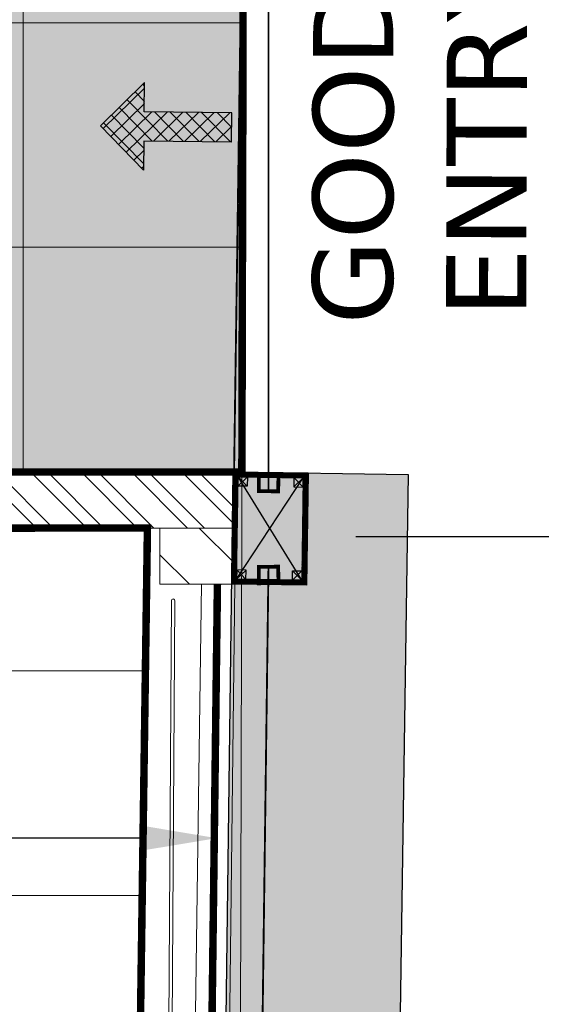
# Model space of a CAD drawing. Header units: millimetres. Extents: x 52937 to 262245, y 6619 to 63681.
# Tile 49 of 56: x 92913 to 94306, y 32012 to 34645. Entities that reach past the tile are written whole.
import ezdxf

# ---------------------------------------------------------------- set-up
doc = ezdxf.new("R2010")
doc.units = ezdxf.units.MM
doc.linetypes.add('CONTINU', pattern=[0])
for name, color, linetype in [('AREA', 8, 'Continuous'), ('ARROWS', 6, 'Continuous'), ('PORTAL', 8, 'Continuous')]:
    doc.layers.add(name, color=color, linetype=linetype)
for name, color, linetype, lineweight in [('COUNTERS', 8, 'Continuous', 18), ('FLOORING-WITH-HATCH', 8, 'Continuous', 20), ('GLAZING', 8, 'Continuous', 18), ('HATCH', 8, 'Continuous', 5), ('MIRROR', 8, 'Continuous', 30), ('TEXT', 8, 'Continuous', 5), ('WALL-HATCH', 8, 'Continuous', 5), ('WALLS', 8, 'Continuous', 5)]:
    doc.layers.add(name, color=color, linetype=linetype, lineweight=lineweight)
doc.styles.add('ARIAL', font='romans.shx', dxfattribs={"width": 0.8})
pattern_1 = [(134.18985573, (1515580.8901, 1839403.2023), (-1.0755510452, -1.0455572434), [])]
pattern_2 = [(270, (-10519421.813, -1781447.46), (62.5, -31.25), [0, -62.5])]

# ---------------------------------------------------------------- blocks, each defined once
blk = doc.blocks.new('STAFF')
at = {"layer": 'ARROWS'}
h = blk.add_hatch(dxfattribs=at)
h.set_pattern_fill('ANSI37', color=256, scale=50, style=0)
h.set_pattern_definition([(45, (853233.83, -315675.63), (-112.253, 112.253), []), (135, (853233.83, -315675.63), (-112.253, -112.253), [])])
h.paths.add_polyline_path([(849552, -319261), (849972, -319261), (849972, -320521), (850392, -320521), (850392, -319261), (850812, -319261), (850182, -318631)])
for p, q in [((849552, -319261), (850182, -318631)), ((850812, -319261), (850182, -318631)), ((849972, -319261), (849552, -319261)), ((849972, -320521), (849972, -319261)), ((850392, -320521), (850392, -319261)), ((850392, -319261), (850812, -319261)), ((849972, -320521), (850392, -320521))]:
    blk.add_line(p, q, dxfattribs=at)

msp = doc.modelspace()

# ---------------------------------------------------------------- hatches: boundary and pattern name
at = {"layer": 'FLOORING-WITH-HATCH', "linetype": 'CONTINU'}
h = msp.add_hatch(dxfattribs=at)
h.set_pattern_fill('_USER', color=8, scale=600, style=0, double=1, pattern_type=0)
h.set_pattern_definition([(0, (86921.8, 33436.43), (0, 600), []), (90, (86921.8, 33436.43), (-600, 4e-14), [])])
h.paths.add_polyline_path([(86998.7, 35465.4), (86998.7, 34665.4), (86998.9, 34665.4), (86998.5, 35465.4)], flags=16)
h.paths.add_polyline_path([(89903.6, 37014.8), (89903.6, 38764.8), (91653.6, 38764.8), (91653.6, 37014.8)], flags=16)
h.paths.add_polyline_path([(86921.8, 45848.2), (89373.5, 45915.9), (89373.6, 44984.6), (89223.6, 44984.6), (89223.6, 44484.6), (89358.7, 44484.6), (89358.7, 40264.8), (89273.6, 40264.8), (89273.6, 39964.8), (89903.6, 39964.8), (89904.5, 39985.6), (91654.5, 39985.6), (91653.6, 39985.4), (92161.1, 39985.4), (92161.1, 35235.4), (92161.1, 35235.4), (93511.1, 35235.4), (93506.4, 33435.6), (86921.8, 33436.4)])
h = msp.add_hatch(dxfattribs=at)
h.set_pattern_fill('AR-CONC', color=8, scale=75, style=0)
h.set_pattern_definition([(50, (86172.73, 33436.36), (537.945, -47.064), [56.25, -618.75]), (355, (86172.73, 33436.36), (-104.064, 564.144), [45, -495]), (100.4514, (86217.56, 33432.44), (433.882, 517.08), [47.805, -525.857]), (46.184, (86172.7, 33586.36), (800.43, -124.14), [84.375, -928.125]), (96.6356, (86239.4, 33576), (700.996, 730.59), [71.708, -788.785]), (351.184, (86172.7, 33586.4), (700.996, 730.59), [67.5, -742.5]), (21, (86247.73, 33548.86), (447.68, -301.964), [56.25, -618.75]), (326, (86247.73, 33548.86), (182.486, 543.863), [45, -495]), (71.4514, (86285.04, 33523.7), (630.167, 241.898), [47.805, -525.857]), (37.5, (86172.73, 33436.36), (9.12, 249.6704), [0, -489, 0, -502.5, 0, -496.875]), (7.5, (86172.73, 33436.36), (197.302, 295.809), [0, -286.5, 0, -477.75, 0, -189.375]), (327.5, (86005.48, 33436.36), (400.3668, -16.9162), [0, -187.5, 0, -585, 0, -776.25]), (317.5, (85930.48, 33436.36), (437.39, 75.079), [0, -243.75, 0, -388.5, 0, -551.25])])
h.paths.add_polyline_path([(86998.7, 35465.4), (86998.7, 34665.4), (86998.9, 34665.4), (86998.5, 35465.4)], flags=16)
h.paths.add_polyline_path([(89903.6, 37014.8), (89903.6, 38764.8), (91653.6, 38764.8), (91653.6, 37014.8)], flags=16)
h.paths.add_polyline_path([(86921.8, 45848.2), (89373.5, 45915.9), (89373.6, 44984.6), (89223.6, 44984.6), (89223.6, 44484.6), (89358.7, 44484.6), (89358.7, 40264.8), (89273.6, 40264.8), (89273.6, 39964.8), (89903.6, 39964.8), (89904.5, 39985.6), (91654.5, 39985.6), (91653.6, 39985.4), (92161.1, 39985.4), (92161.1, 35235.4), (92161.1, 35235.4), (93511.1, 35235.4), (93506.4, 33435.6), (86921.8, 33436.4)])
h = msp.add_hatch(dxfattribs=at)
h.set_pattern_fill('_USER', color=8, scale=600, style=0, double=1, pattern_type=0)
h.set_pattern_definition([(0, (69884.6, 45503.13), (0, 600), []), (90, (69884.6, 45503.13), (-600, 4e-14), [])])
h.paths.add_polyline_path([(87198.6, 29439.8), (86998.8, 29439.8), (86998.8, 17940.4), (82273.8, 17940.4), (82273.6, 29739.8), (82843.6, 29739.8), (82843.6, 31169.8), (85103.6, 31169.8), (85103.6, 29739.8), (87198.6, 29739.8)], flags=16)
h.paths.add_polyline_path([(71848.6, 44614.6), (72148.6, 44614.6), (72148.6, 43914.6), (71848.6, 43914.6)], flags=16)
h.paths.add_polyline_path([(77548.7, 44615.1), (77848.7, 44615.1), (77848.7, 43915.1), (77548.7, 43915.1)], flags=16)
h.paths.add_polyline_path([(83298.7, 44614.6), (83598.7, 44614.6), (83598.7, 43914.6), (83298.7, 43914.6)], flags=16)
h.paths.add_polyline_path([(83298.7, 40665.4), (83598.7, 40665.4), (83598.7, 39965.4), (83298.7, 39965.4)], flags=16)
h.paths.add_polyline_path([(77548.7, 40665.4), (77848.7, 40665.4), (77848.7, 39965.4), (77548.7, 39965.4)], flags=16)
h.paths.add_polyline_path([(71848.6, 40664.8), (72148.6, 40664.8), (72148.6, 39949.8), (71848.6, 39949.8)], flags=16)
h.paths.add_polyline_path([(77848.7, 35465.4), (77848.7, 34765.4), (77548.7, 34765.4), (77548.7, 35465.4)], flags=16)
h.paths.add_polyline_path([(83298.7, 35465.4), (83598.7, 35465.4), (83598.7, 34965.4), (83298.7, 34965.4)], flags=16)
h.paths.add_polyline_path([(77898.6, 29739.8), (77898.6, 29439.8), (77298.6, 29439.8), (77298.6, 29739.8)], flags=16)
h.paths.add_polyline_path([(72148.6, 29439.8), (71848.6, 29439.8), (71848.6, 30039.8), (72148.6, 30039.8)], flags=17)
h.paths.add_polyline_path([(68798.7, 30139.8), (69098.7, 30139.8), (69098.7, 29439.8), (68798.7, 29439.8)], flags=16)
h.paths.add_polyline_path([(86998.6, 12490.4), (86998.6, 12190.4), (86258.6, 12190.4), (86258.6, 12490.4)], flags=16)
h.paths.add_polyline_path([(71848.6, 37485.9), (71848.6, 38385.9), (73348.6, 38385.9), (73348.6, 37485.9)], flags=16)
h.paths.add_polyline_path([(70878.6, 40179.8), (71848.6, 40179.8), (71848.6, 40664.8), (72148.6, 40664.8), (72148.6, 39949.8), (70878.6, 39954.7), (68248.8, 39964.8), (68248.4, 35415.8), (71548.6, 35416), (72448.6, 35360.9), (72148.6, 35360.9), (72148.6, 34865.4), (71848.6, 34865.4), (71848.6, 35214.8), (65167.2, 35214.8), (67766.7, 29589.6), (74943.8, 29589.6), (74943.8, 26014.8), (76373.6, 26014.8), (76373.6, 26164.8), (76877.5, 26164.8), (76873.6, 23664.8), (76823.6, 23664.8), (76823.6, 20520.3), (76873.6, 20520.3), (76873.6, 19920.3), (76823.6, 19920.3), (76823.6, 16651.8), (78576, 15414), (78635.5, 15498), (79043.6, 15209.1), (78986.7, 15128.8), (82255.2, 12815.3), (82314.1, 12898.4), (82640.6, 12667.3), (82582, 12584.5), (86437.3, 9861.3), (86493.1, 9940.1), (86819.5, 9709), (86766.6, 9634.1), (90398.8, 7063.1), (90422.8, 7097.1), (90708.6, 6895.2), (90708.6, 12429.7), (92958.6, 12429.7), (93254.1, 33285.6), (86771.8, 33285.2), (86771.8, 45844.8), (69885.3, 45503.5), (69885.8, 42889.8), (70878.6, 42889.8)])
at = {"layer": 'HATCH'}
h = msp.add_hatch(dxfattribs=at)
h.set_pattern_fill('DOTS', color=256, scale=1000, angle=270)
h.set_pattern_definition(pattern_2)
h.paths.add_polyline_path([(93375.7, 25022.5), (93483.4, 33435.9), (93950.7, 33429), (93825.8, 25022.5)])
h = msp.add_hatch(dxfattribs=at)
h.set_pattern_fill('DOTS', color=256, scale=1000, angle=270)
h.set_pattern_definition(pattern_2)
h.paths.add_polyline_path([(93375.7, 25022.5), (93483.4, 33435.9), (93950.7, 33429), (93825.8, 25022.5)])
at = {"layer": 'HATCH', "ltscale": 0.2}
h = msp.add_hatch(dxfattribs=at)
h.set_pattern_fill('ANSI31', color=256, scale=12, angle=89.1899, style=0)
h.set_pattern_definition(pattern_1)
h.paths.add_polyline_path([(93480.2, 33136.9), (93484.4, 33434.9), (93682.4, 33432.1), (93678.2, 33134.1)])
h.paths.add_polyline_path([(93492.3, 33148.8), (93496.2, 33422.7), (93670.2, 33420.3), (93666.3, 33146.3)], flags=16)
h = msp.add_hatch(dxfattribs=at)
h.set_pattern_fill('ANSI31', color=256, scale=12, angle=89.1899, style=0)
h.set_pattern_definition(pattern_1)
h.paths.add_polyline_path([(93480.2, 33136.9), (93484.4, 33434.9), (93682.4, 33432.1), (93678.2, 33134.1)])
h.paths.add_polyline_path([(93492.3, 33148.8), (93496.2, 33422.7), (93670.2, 33420.3), (93666.3, 33146.3)], flags=16)
at = {"layer": 'WALL-HATCH'}
h = msp.add_hatch(dxfattribs=at)
h.set_pattern_fill('ANSI32', color=256, scale=10, angle=629.9939, style=0)
h.set_pattern_definition([(314.993906, (-55929.79, -24004.42), (67.359084, 67.344757), []), (314.993906, (-55929.79, -24049.32), (67.359084, 67.344757), [])])
h.paths.add_polyline_path([(93482.3, 33435.6), (93482.3, 33285.6), (86771.4, 33285), (86771.4, 33435.5)])
h = msp.add_hatch(dxfattribs=at)
h.set_pattern_fill('ANSI32', color=256, scale=500, angle=270, style=0)
h.set_pattern_definition([(315, (-10516722.82, -1780023.29), (132.5825215, 132.5825215), []), (315, (-10516722.82, -1780111.68), (132.5825215, 132.5825215), [])])
h.paths.add_polyline_path([(93487.4, 33135.3), (93487.4, 33285.6), (93287.4, 33285.6), (93287.4, 33135.3)])

# ---------------------------------------------------------------- linework, layer by layer
at = {"layer": 'AREA', "const_width": 5}
msp.add_lwpolyline([(93483.3, 33435.5), (86918.3, 33435.6), (86924.3, 45865.6), (89373.5, 45915.9), (89373.6, 44984.6), (89223.6, 44984.6), (89228.6, 44484.6), (89358.7, 44484.6), (89359.5, 40264.8), (89273.6, 40264.8), (89273.6, 39964.8), (92198.2, 39985.4), (92161.1, 35235.4), (93511.1, 35235.4), (93483.3, 33275.8)], dxfattribs=at)
at = {"layer": 'ARROWS'}
for points in [[(93810.7, 33263), (94516.2, 33263), (94516.2, 32848)], [(93239.1, 32456.6), (92444.7, 32456.6)]]:
    msp.add_lwpolyline(points, dxfattribs=at)
for points in [[(93810.7, 33229.7), (93610.7, 33263), (93810.7, 33296.4)], [(93239.1, 32490), (93439.1, 32456.6), (93239.1, 32423.3)]]:
    msp.add_solid(points, dxfattribs=at)
at = {"layer": 'COUNTERS'}
msp.add_line((93511.1, 35235.4), (93451.3, 12444.7), dxfattribs=at)
at = {"layer": 'FLOORING-WITH-HATCH', "color": 8, "linetype": 'Continuous', "const_width": 20}
msp.add_lwpolyline([(86921.8, 45848.2), (89373.5, 45915.9), (89373.6, 44984.6), (89223.6, 44984.6), (89223.6, 44484.6), (89358.7, 44484.6), (89358.7, 40264.8), (89273.6, 40264.8), (89273.6, 39964.8), (89903.6, 39964.8), (89904.5, 39985.6), (91654.5, 39985.6), (91653.6, 39985.4), (92161.1, 39985.4), (92161.1, 35235.4), (92161.1, 35235.4), (93511.1, 35235.4), (93506.4, 33435.6), (86921.8, 33436.4)], close=True, dxfattribs=at)
msp.add_lwpolyline([(86771.8, 45844.8), (86771.8, 33285.2), (93254.1, 33285.6), (92958.6, 12429.7)], dxfattribs=at)
at = {"layer": 'GLAZING', "const_width": 20}
msp.add_lwpolyline([(93441.1, 33135.3), (93395.2, 29443.9)], dxfattribs=at)
at = {"layer": 'GLAZING'}
msp.add_lwpolyline([(93443.7, 29443.1), (93487.4, 33135.3), (93398.5, 33135.3), (93346.8, 29444.8)], close=True, dxfattribs=at)
at = {"layer": 'HATCH'}
msp.add_lwpolyline([(93305.6, 29693.7), (93327.2, 33092, 1), (93318.4, 33092.1), (93296.8, 29693.8, 1)], format="xyb", close=True, dxfattribs=at)
at = {"layer": 'MIRROR', "ltscale": 0.001, "const_width": 5}
for points in [[(93577.5, 33384.1), (93577.5, 35235.4)], [(93577.5, 33182.1), (93474.3, 25270.6)]]:
    msp.add_lwpolyline(points, dxfattribs=at)
at = {"layer": 'MIRROR', "const_width": 10}
for points in [[(93604.2, 33433.1), (93603.5, 33383.7), (93551.5, 33384.4), (93552.2, 33433.9)], [(93604.2, 33133.1), (93603.5, 33182.5), (93551.5, 33181.8), (93552.2, 33132.3)]]:
    msp.add_lwpolyline(points, dxfattribs=at)
at = {"layer": 'PORTAL'}
for p, q in [((93495.9, 33397.7), (93521.2, 33422.4)), ((93495.9, 33397.7), (93521.2, 33422.4)), ((93496.2, 33422.7), (93520.9, 33397.4)), ((93496.2, 33422.7), (93520.9, 33397.4)), ((93670.2, 33420.3), (93644.8, 33395.6)), ((93670.2, 33420.3), (93644.8, 33395.6)), ((93669.8, 33395.3), (93645.2, 33420.6)), ((93669.8, 33395.3), (93645.2, 33420.6)), ((93492.3, 33148.8), (93517.7, 33173.4)), ((93492.3, 33148.8), (93517.7, 33173.4)), ((93492.7, 33173.8), (93517.3, 33148.4)), ((93492.7, 33173.8), (93517.3, 33148.4)), ((93666.7, 33171.3), (93641.3, 33146.7)), ((93666.7, 33171.3), (93641.3, 33146.7)), ((93666.3, 33146.3), (93641.7, 33171.7)), ((93666.3, 33146.3), (93641.7, 33171.7))]:
    msp.add_line(p, q, dxfattribs=at)
for points in [[(93375.7, 25022.5), (93483.4, 33435.9), (93950.7, 33429), (93825.8, 25022.5)], [(93375.7, 25022.5), (93483.4, 33435.9), (93950.7, 33429), (93825.8, 25022.5)], [(93479.2, 33136), (93483.4, 33435.9), (93683.4, 33433.1), (93679.1, 33133.1)], [(93479.2, 33136), (93483.4, 33435.9), (93683.4, 33433.1), (93679.1, 33133.1)], [(93480.2, 33136.9), (93484.4, 33434.9), (93682.4, 33432.1), (93678.2, 33134.1)], [(93480.2, 33136.9), (93484.4, 33434.9), (93682.4, 33432.1), (93678.2, 33134.1)], [(93492.3, 33148.8), (93496.2, 33422.7), (93670.2, 33420.3), (93666.3, 33146.3)], [(93492.3, 33148.8), (93496.2, 33422.7), (93670.2, 33420.3), (93666.3, 33146.3)], [(93521.2, 33422.4), (93520.9, 33397.4), (93495.9, 33397.7), (93496.2, 33422.7)], [(93521.2, 33422.4), (93520.9, 33397.4), (93495.9, 33397.7), (93496.2, 33422.7)], [(93645.2, 33420.6), (93644.8, 33395.6), (93669.8, 33395.3), (93670.2, 33420.3)], [(93645.2, 33420.6), (93644.8, 33395.6), (93669.8, 33395.3), (93670.2, 33420.3)], [(93517.3, 33148.4), (93517.7, 33173.4), (93492.7, 33173.8), (93492.3, 33148.8)], [(93517.3, 33148.4), (93517.7, 33173.4), (93492.7, 33173.8), (93492.3, 33148.8)], [(93641.3, 33146.7), (93641.7, 33171.7), (93666.7, 33171.3), (93666.3, 33146.3)], [(93641.3, 33146.7), (93641.7, 33171.7), (93666.7, 33171.3), (93666.3, 33146.3)]]:
    msp.add_lwpolyline(points, close=True, dxfattribs=at)
for points in [[(93492.3, 33148.8), (93670.2, 33420.3)], [(93492.3, 33148.8), (93670.2, 33420.3)], [(93666.3, 33146.3), (93496.2, 33422.7)], [(93666.3, 33146.3), (93496.2, 33422.7)]]:
    msp.add_lwpolyline(points, dxfattribs=at)
at = {"layer": 'WALLS'}
for points in [[(93482.3, 33435.6), (93482.3, 33285.6), (86771.4, 33285), (86771.4, 33435.5)], [(93487.4, 33135.3), (93487.4, 33285.6), (93287.4, 33285.6), (93287.4, 33135.3)]]:
    msp.add_lwpolyline(points, close=True, dxfattribs=at)

# ---------------------------------------------------------------- block references
at = {"xscale": 0.1857422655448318, "yscale": 0.1857422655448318, "zscale": 0.1857422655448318, "rotation": 89.34517845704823}
msp.add_blockref('STAFF', (32144.2, -122867.2), dxfattribs=at)

# ---------------------------------------------------------------- texts
at = {"layer": 'TEXT', "insert": (93695.9, 34334.7, 2910.6), "char_height": 214.312, "width": 1210.008, "attachment_point": 2, "rotation": 89.8369, "style": 'ARIAL'}
msp.add_mtext('{\\fVerdana|b0|i0|c0|p34;\\W1;\\C7; GOODS\\PENTRY}', dxfattribs=at)

doc.saveas('drawing.dxf')
